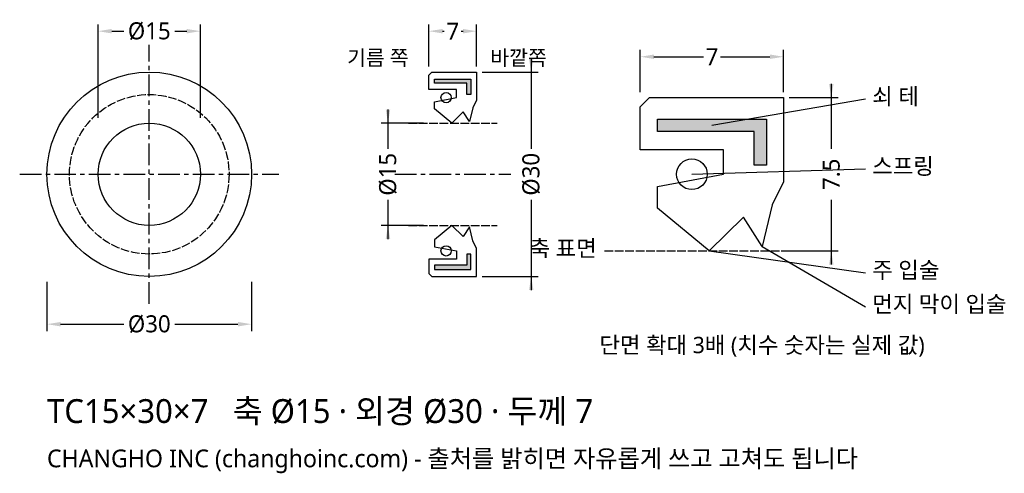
# Model space of a CAD drawing. Header units: millimetres. Extents: x -19 to 125, y -44 to 23.
import ezdxf

# ---------------------------------------------------------------- set-up
doc = ezdxf.new("R2010")
doc.units = ezdxf.units.MM
doc.linetypes.add('CENTER', pattern=[5.08, 3.175, -0.635, 0.635, -0.635])
doc.linetypes.add('DASHED', pattern=[1.524, 1.27, -0.254])
for name, color, linetype in [('문자', 7, 'CONTINUOUS'), ('쇠테', 8, 'CONTINUOUS'), ('숨은선', 3, 'DASHED'), ('외형선', 7, 'CONTINUOUS'), ('중심선', 1, 'CENTER'), ('치수', 4, 'CONTINUOUS')]:
    doc.layers.add(name, color=color, linetype=linetype)
doc.styles.add('CH_KOR', font='malgun.ttf')
doc.dimstyles.new('CH_DIM', dxfattribs={"dimtxt": 2.5, "dimasz": 2, "dimexe": 1, "dimexo": 0.8, "dimgap": 0.8, "dimtad": 1, "dimdec": 1, "dimdsep": 46, "dimtxsty": 'CH_KOR', "dimcen": 2.5, "dimclrd": 4, "dimclre": 4, "dimclrt": 4, "dimazin": 3, "dimtfac": 1, "dimtmove": 0, "dimatfit": 3})

# ---------------------------------------------------------------- blocks, each defined once
blk = doc.blocks.new('_CLOSEDFILLED')
at = {"color": 0, "linetype": 'BYBLOCK'}
blk.add_solid([(-1, 0.164), (0, 0), (-1, -0.164)], dxfattribs=at)
blk = doc.blocks.new('*D1')
at = {"color": 4}
for p, q in [((-15, -15.8), (-15, -23)), ((15, -15.8), (15, -23)), ((-13, -22), (-3.75, -22)), ((3.75, -22), (13, -22))]:
    blk.add_line(p, q, dxfattribs=at)
at = {"layer": 'Defpoints'}
for p in [(-15, -15), (15, -15), (-15, -22)]:
    blk.add_point(p, dxfattribs=at)
at = {"layer": '치수', "color": 4, "xscale": 2, "yscale": 2, "rotation": 180}
blk.add_blockref('_CLOSEDFILLED', (-15, -22), dxfattribs=at)
at = {"layer": '치수', "color": 4, "xscale": 2, "yscale": 2}
blk.add_blockref('_CLOSEDFILLED', (15, -22), dxfattribs=at)
at = {"layer": '치수', "color": 4, "insert": (0, -22), "char_height": 2.5, "attachment_point": 5, "style": 'CH_KOR'}
blk.add_mtext('Ø30', dxfattribs=at)
blk = doc.blocks.new('*D2')
at = {"color": 4}
for p, q in [((-7.5, 8.3), (-7.5, 22)), ((7.5, 8.3), (7.5, 22)), ((-5.5, 21), (-3.75, 21)), ((3.75, 21), (5.5, 21))]:
    blk.add_line(p, q, dxfattribs=at)
at = {"layer": 'Defpoints'}
for p in [(-7.5, 21), (-7.5, 7.5), (7.5, 7.5)]:
    blk.add_point(p, dxfattribs=at)
at = {"layer": '치수', "color": 4, "xscale": 2, "yscale": 2, "rotation": 180}
blk.add_blockref('_CLOSEDFILLED', (-7.5, 21), dxfattribs=at)
at = {"layer": '치수', "color": 4, "xscale": 2, "yscale": 2}
blk.add_blockref('_CLOSEDFILLED', (7.5, 21), dxfattribs=at)
at = {"layer": '치수', "color": 4, "insert": (0, 21), "char_height": 2.5, "attachment_point": 5, "style": 'CH_KOR'}
blk.add_mtext('Ø15', dxfattribs=at)
blk = doc.blocks.new('*D3')
at = {"color": 4}
for p, q in [((41, 15.8), (41, 22)), ((48, 15.8), (48, 22)), ((43, 21), (43.25, 21)), ((45.75, 21), (46, 21))]:
    blk.add_line(p, q, dxfattribs=at)
at = {"layer": 'Defpoints'}
for p in [(41, 21), (41, 15), (48, 15)]:
    blk.add_point(p, dxfattribs=at)
at = {"layer": '치수', "color": 4, "xscale": 2, "yscale": 2, "rotation": 180}
blk.add_blockref('_CLOSEDFILLED', (41, 21), dxfattribs=at)
at = {"layer": '치수', "color": 4, "xscale": 2, "yscale": 2}
blk.add_blockref('_CLOSEDFILLED', (48, 21), dxfattribs=at)
at = {"layer": '치수', "color": 4, "insert": (44.5, 21), "char_height": 2.5, "attachment_point": 5, "style": 'CH_KOR'}
blk.add_mtext('7', dxfattribs=at)
blk = doc.blocks.new('*D4')
at = {"color": 4}
for p, q in [((56, 17), (56, 3.75)), ((48.8, 15), (57, 15)), ((56, -3.75), (56, -17)), ((48.8, -15), (57, -15))]:
    blk.add_line(p, q, dxfattribs=at)
at = {"layer": 'Defpoints'}
for p in [(48, 15), (56, 15), (48, -15)]:
    blk.add_point(p, dxfattribs=at)
at = {"layer": '치수', "color": 4, "xscale": 2, "yscale": 2}
for p, rotation in [((56, 15), 270), ((56, -15), 90)]:
    blk.add_blockref('_CLOSEDFILLED', p, dxfattribs=dict(at, rotation=rotation))
at = {"layer": '치수', "color": 4, "insert": (56, 0), "char_height": 2.5, "attachment_point": 5, "rotation": 90, "style": 'CH_KOR'}
blk.add_mtext('Ø30', dxfattribs=at)
blk = doc.blocks.new('*D5')
at = {"color": 4}
for p, q in [((35, 9.5), (35, 3.75)), ((40.2, 7.5), (34, 7.5)), ((35, -3.75), (35, -9.5)), ((40.2, -7.5), (34, -7.5))]:
    blk.add_line(p, q, dxfattribs=at)
at = {"layer": 'Defpoints'}
for p in [(35, 7.5), (41, 7.5), (41, -7.5)]:
    blk.add_point(p, dxfattribs=at)
at = {"layer": '치수', "color": 4, "xscale": 2, "yscale": 2}
for p, rotation in [((35, 7.5), 270), ((35, -7.5), 90)]:
    blk.add_blockref('_CLOSEDFILLED', p, dxfattribs=dict(at, rotation=rotation))
at = {"layer": '치수', "color": 4, "insert": (35, 0), "char_height": 2.5, "attachment_point": 5, "rotation": 90, "style": 'CH_KOR'}
blk.add_mtext('Ø15', dxfattribs=at)
blk = doc.blocks.new('*D6')
at = {"color": 4}
for p, q in [((72, 12.05), (72, 18.25)), ((93, 12.05), (93, 18.25)), ((74, 17.25), (81.25, 17.25)), ((83.75, 17.25), (91, 17.25))]:
    blk.add_line(p, q, dxfattribs=at)
at = {"layer": 'Defpoints'}
for p in [(72, 17.25), (72, 11.25), (93, 11.25)]:
    blk.add_point(p, dxfattribs=at)
at = {"layer": '치수', "color": 4, "xscale": 2, "yscale": 2, "rotation": 180}
blk.add_blockref('_CLOSEDFILLED', (72, 17.25), dxfattribs=at)
at = {"layer": '치수', "color": 4, "xscale": 2, "yscale": 2}
blk.add_blockref('_CLOSEDFILLED', (93, 17.25), dxfattribs=at)
at = {"layer": '치수', "color": 4, "insert": (82.5, 17.25), "char_height": 2.5, "attachment_point": 5, "style": 'CH_KOR'}
blk.add_mtext('7', dxfattribs=at)
blk = doc.blocks.new('*D7')
at = {"color": 4}
for p, q in [((100, 13.25), (100, 3.75)), ((93.8, 11.25), (101, 11.25)), ((100, -3.75), (100, -13.25)), ((93.8, -11.25), (101, -11.25))]:
    blk.add_line(p, q, dxfattribs=at)
at = {"layer": 'Defpoints'}
for p in [(93, 11.25), (100, 11.25), (93, -11.25)]:
    blk.add_point(p, dxfattribs=at)
at = {"layer": '치수', "color": 4, "xscale": 2, "yscale": 2}
for p, rotation in [((100, 11.25), 270), ((100, -11.25), 90)]:
    blk.add_blockref('_CLOSEDFILLED', p, dxfattribs=dict(at, rotation=rotation))
at = {"layer": '치수', "color": 4, "insert": (100, 0), "char_height": 2.5, "attachment_point": 5, "rotation": 90, "style": 'CH_KOR'}
blk.add_mtext('7.5', dxfattribs=at)

msp = doc.modelspace()

# ---------------------------------------------------------------- hatches: boundary and pattern name
at = {"layer": '쇠테'}
for points in [[(41.84, 13.95), (47.16, 13.95), (47.16, 11.7), (46.56, 11.7), (46.56, 13.35), (41.84, 13.35)], [(74.52, 8.1), (90.48, 8.1), (90.48, 1.35), (88.68, 1.35), (88.68, 6.3), (74.52, 6.3)], [(41.84, -13.95), (47.16, -13.95), (47.16, -11.7), (46.56, -11.7), (46.56, -13.35), (41.84, -13.35)]]:
    msp.add_hatch(color=8, dxfattribs=at).paths.add_polyline_path(points)

# ---------------------------------------------------------------- linework, layer by layer
for points in [[(41.84, 13.95), (47.16, 13.95), (47.16, 11.7), (46.56, 11.7), (46.56, 13.35), (41.84, 13.35)], [(74.52, 8.1), (90.48, 8.1), (90.48, 1.35), (88.68, 1.35), (88.68, 6.3), (74.52, 6.3)], [(41.84, -13.95), (47.16, -13.95), (47.16, -11.7), (46.56, -11.7), (46.56, -13.35), (41.84, -13.35)]]:
    msp.add_lwpolyline(points, close=True, dxfattribs=at)
at = {"layer": '숨은선'}
for p, q in [((38, 7.5), (51, 7.5)), ((38, -7.5), (51, -7.5)), ((66.75, -11.25), (98.25, -11.25))]:
    msp.add_line(p, q, dxfattribs=at)
msp.add_circle((0, 0), 11.7, dxfattribs=at)
at = {"layer": '외형선'}
for points in [[(41, 14.55), (41.45, 15), (48, 15), (48, 10.875), (47.44, 9.75), (46.95, 7.725), (46.04, 9.15), (44.36, 7.5), (41.84, 9.6), (41.84, 10.65), (45.06, 11.25), (45.06, 12.45), (41, 12.45)], [(72, 9.9), (73.35, 11.25), (93, 11.25), (93, -1.125), (91.32, -4.5), (89.85, -10.575), (87.12, -6.3), (82.08, -11.25), (74.52, -4.95), (74.52, -1.8), (84.18, 0), (84.18, 3.6), (72, 3.6)], [(41, -14.55), (41.45, -15), (48, -15), (48, -10.875), (47.44, -9.75), (46.95, -7.725), (46.04, -9.15), (44.36, -7.5), (41.84, -9.6), (41.84, -10.65), (45.06, -11.25), (45.06, -12.45), (41, -12.45)]]:
    msp.add_lwpolyline(points, close=True, dxfattribs=at)
for centre, radius in [((0, 0), 15), ((43.52, 11.25), 0.75), ((0, 0), 7.5), ((79.56, 0), 2.25), ((43.52, -11.25), 0.75)]:
    msp.add_circle(centre, radius, dxfattribs=at)
at = {"layer": '중심선'}
for p, q in [((0, -19), (0, 19)), ((-19, 0), (19, 0)), ((36, 0), (53, 0))]:
    msp.add_line(p, q, dxfattribs=at)
at = {"layer": '치수'}
for p, q in [((82.5, 7.2), (105, 11.05)), ((79.56, 0), (105, 0.8)), ((82.08, -11.25), (105, -14.45)), ((89.85, -10.575), (105, -19.45))]:
    msp.add_line(p, q, dxfattribs=at)

# ---------------------------------------------------------------- texts
at = {"layer": '문자', "style": 'CH_KOR'}
for s, height, p in [('기름 쪽', 2.2, (29, 16)), ('바깥쪽', 2.2, (50, 16)), ('쇠 테', 2.4, (106, 10.25)), ('스프링', 2.4, (106, 0)), ('축 표면', 2.4, (55.75, -12.05)), ('주 입술', 2.4, (106, -15.25)), ('먼지 막이 입술', 2.4, (106, -20.25)), ('단면 확대 3배 (치수 숫자는 실제 값)', 2.4, (66, -26.25)), ('TC15×30×7   축 Ø15 · 외경 Ø30 · 두께 7', 3.5, (-15, -36.5)), ('CHANGHO INC (changhoinc.com) - 출처를 밝히면 자유롭게 쓰고 고쳐도 됩니다', 2.6, (-15, -43))]:
    msp.add_text(s, height=height, dxfattribs=at).set_placement(p)

# ---------------------------------------------------------------- dimensions: what is measured, and where the dimension line sits
at = {"layer": '치수'}
for base, p1, p2, text, picture, middle in [((-7.5, 21), (-7.5, 7.5), (7.5, 7.5), 'Ø15', '*D2', (0, 21)), ((72, 17.25), (72, 11.25), (93, 11.25), '7', '*D6', (82.5, 17.25)), ((-15, -22), (-15, -15), (15, -15), 'Ø30', '*D1', (0, -22))]:
    dim = msp.add_linear_dim(base=base, p1=p1, p2=p2, text=text, dimstyle='CH_DIM', override={"dimscale": 1}, dxfattribs=at)
    dim.commit()
    dim.dimension.update_dxf_attribs({"geometry": picture, "text_midpoint": middle})
dim = msp.add_linear_dim(base=(41, 21), p1=(41, 15), p2=(48, 15), dimstyle='CH_DIM', override={"dimscale": 1}, dxfattribs=at)
dim.commit()
dim.dimension.update_dxf_attribs({"geometry": '*D3', "text_midpoint": (44.5, 21)})
for base, p1, p2, text, picture, middle in [((56, 15), (48, 15), (48, -15), 'Ø30', '*D4', (56, 0)), ((100, 11.25), (93, 11.25), (93, -11.25), '7.5', '*D7', (100, 0)), ((35, 7.5), (41, 7.5), (41, -7.5), 'Ø15', '*D5', (35, 0))]:
    dim = msp.add_linear_dim(base=base, p1=p1, p2=p2, angle=90, text=text, dimstyle='CH_DIM', override={"dimscale": 1}, dxfattribs=at)
    dim.commit()
    dim.dimension.update_dxf_attribs({"geometry": picture, "text_midpoint": middle})

doc.saveas('drawing.dxf')
